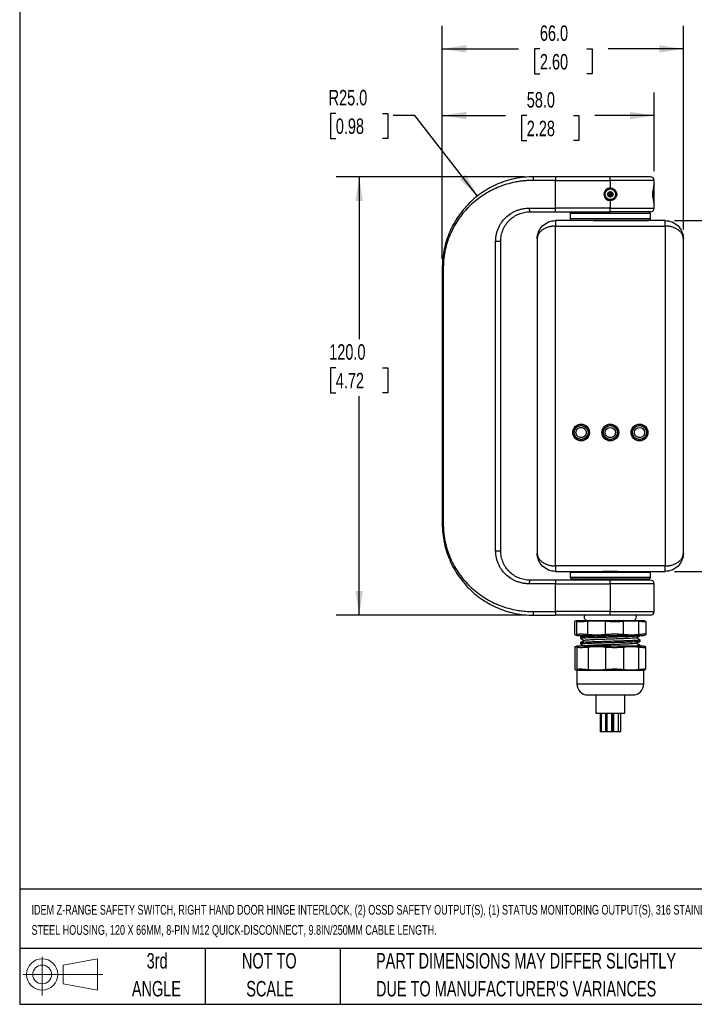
# Model space of a CAD drawing. Header units: millimetres. Extents: x 13 to 546, y 13 to 419.
# Tile 1 of 20: x 13 to 197, y 13 to 282. Entities that reach past the tile are written whole.
import ezdxf

# ---------------------------------------------------------------- set-up
doc = ezdxf.new("R2010")
doc.units = ezdxf.units.MM
doc.header["$LTSCALE"] = 2
doc.layers.add('DIMENSIONS', color=140, linetype='Continuous', lineweight=25)
doc.layers.add('TEXT', color=140, linetype='Continuous', lineweight=25)
doc.styles.add('SLDTEXTSTYLE0', font='TXT', dxfattribs={"width": 0.7})
doc.dimstyles.new('SLDDIMSTYLE0', dxfattribs={"dimtxt": 4.316016, "dimasz": 6.604, "dimexe": 0, "dimexo": 0.0625, "dimgap": 1.079004, "dimtad": 0, "dimtih": 1, "dimtoh": 1, "dimrnd": 1e-09, "dimzin": 4, "dimdsep": 46, "dimtxsty": 'SLDTEXTSTYLE0', "dimsah": 1, "dimcen": 0.09, "dimadec": 0, "dimazin": 1, "dimtfac": 1, "dimtofl": 0, "dimtmove": 0, "dimatfit": 3, "dimfxl": 0, "dimfrac": 2, "dimtolj": 1, "dimtzin": 12, "dimarcsym": 0})
doc.dimstyles.new('SLDDIMSTYLE1', dxfattribs={"dimtxt": 4.316016, "dimasz": 6.604, "dimexe": 0, "dimexo": 0.0625, "dimgap": 1.079004, "dimtad": 0, "dimtih": 1, "dimtoh": 1, "dimrnd": 1e-09, "dimzin": 4, "dimdsep": 46, "dimtxsty": 'SLDTEXTSTYLE0', "dimsah": 1, "dimcen": 0, "dimadec": 0, "dimazin": 1, "dimtfac": 1, "dimtofl": 0, "dimtmove": 0, "dimatfit": 3, "dimfxl": 0, "dimfrac": 2, "dimtolj": 1, "dimtzin": 12, "dimarcsym": 0})

# ---------------------------------------------------------------- blocks, each defined once
blk = doc.blocks.new('Block11')
at = {"color": 7, "linetype": 'Continuous', "lineweight": 18}
for p, q in [((5.18, 10.62), (5.18, 0)), ((10.96, 8.33), (20.35, 10.06)), ((10.96, 3.19), (10.96, 8.33)), ((20.35, 10.06), (20.35, 1.46)), ((0, 5.76), (21.75, 5.76)), ((10.96, 3.19), (20.35, 1.46))]:
    blk.add_line(p, q, dxfattribs=at)
for radius in [4.3, 2.57]:
    blk.add_circle((5.18, 5.76), radius, dxfattribs=at)
blk = doc.blocks.new('Block12')
at = {"color": 7, "linetype": 'Continuous'}
blk.add_blockref('Block11', (0, 0), dxfattribs=at)
blk = doc.blocks.new('_D')
at = {"layer": 'DIMENSIONS'}
for p, q in [((128.38, 216.71), (128.38, 262.26)), ((186.38, 240.71), (186.38, 262.26)), ((128.38, 255.91), (145.66, 255.91)), ((151.51, 255.91), (150.06, 255.91)), ((150.06, 255.91), (150.06, 249.05)), ((164.33, 255.91), (165.78, 255.91)), ((165.78, 255.91), (165.78, 249.05)), ((186.38, 255.91), (170.18, 255.91)), ((150.06, 249.05), (151.51, 249.05)), ((165.78, 249.05), (164.33, 249.05))]:
    blk.add_line(p, q, dxfattribs=at)
for points in [[(128.38, 255.91), (134.98, 254.89), (134.98, 256.92)], [(186.38, 255.91), (179.77, 256.92), (179.77, 254.89)]]:
    blk.add_solid(points, dxfattribs=at)
at = {"layer": 'DIMENSIONS', "char_height": 4.233, "attachment_point": 1, "style": 'SLDTEXTSTYLE0'}
for s, insert in [('58.0', (151.51, 262.33)), ('2.28', (151.51, 254.5))]:
    blk.add_mtext(s, dxfattribs=dict(at, insert=insert))
blk = doc.blocks.new('_D_1')
at = {"layer": 'DIMENSIONS'}
for p, q in [((128.38, 216.71), (128.38, 280.5)), ((194.38, 224.71), (194.38, 280.5)), ((128.38, 274.15), (149.26, 274.15)), ((155.11, 274.15), (153.66, 274.15)), ((153.66, 274.15), (153.66, 267.29)), ((167.93, 274.15), (169.38, 274.15)), ((169.38, 274.15), (169.38, 267.29)), ((194.38, 274.15), (173.78, 274.15)), ((153.66, 267.29), (155.11, 267.29)), ((169.38, 267.29), (167.93, 267.29))]:
    blk.add_line(p, q, dxfattribs=at)
for points in [[(128.38, 274.15), (134.98, 273.14), (134.98, 275.17)], [(194.38, 274.15), (187.77, 275.17), (187.77, 273.14)]]:
    blk.add_solid(points, dxfattribs=at)
at = {"layer": 'DIMENSIONS', "char_height": 4.233, "attachment_point": 1, "style": 'SLDTEXTSTYLE0'}
for s, insert in [('66.0', (155.11, 280.58)), ('2.60', (155.11, 272.75))]:
    blk.add_mtext(s, dxfattribs=dict(at, insert=insert))
blk = doc.blocks.new('_D_2')
at = {"layer": 'DIMENSIONS'}
for p, q in [((99.24, 256.51), (97.79, 256.51)), ((97.79, 256.51), (97.79, 249.65)), ((112.06, 256.51), (113.51, 256.51)), ((113.51, 256.51), (113.51, 249.65)), ((120.88, 255.91), (114.96, 255.91)), ((138.02, 233.89), (120.88, 255.91)), ((97.79, 249.65), (99.24, 249.65)), ((113.51, 249.65), (112.06, 249.65))]:
    blk.add_line(p, q, dxfattribs=at)
blk.add_solid([(138.02, 233.89), (134.76, 239.73), (133.16, 238.48)], dxfattribs=at)
at = {"layer": 'DIMENSIONS', "char_height": 4.233, "attachment_point": 1, "style": 'SLDTEXTSTYLE0'}
for s, insert in [('R25.0', (97.27, 262.94)), ('0.98', (99.24, 255.11))]:
    blk.add_mtext(s, dxfattribs=dict(at, insert=insert))
blk = doc.blocks.new('_D_3')
at = {"layer": 'DIMENSIONS'}
for p, q in [((150.84, 239.17), (99.3, 239.17)), ((105.65, 239.17), (105.65, 194.73)), ((99.24, 186.9), (97.79, 186.9)), ((97.79, 186.9), (97.79, 180.04)), ((112.06, 186.9), (113.51, 186.9)), ((113.51, 186.9), (113.51, 180.04)), ((97.79, 180.04), (99.24, 180.04)), ((105.65, 119.17), (105.65, 179.08)), ((113.51, 180.04), (112.06, 180.04)), ((150.84, 119.17), (99.3, 119.17))]:
    blk.add_line(p, q, dxfattribs=at)
for points in [[(105.65, 239.17), (104.63, 232.56), (106.67, 232.56)], [(105.65, 119.17), (106.67, 125.77), (104.63, 125.77)]]:
    blk.add_solid(points, dxfattribs=at)
at = {"layer": 'DIMENSIONS', "char_height": 4.233, "attachment_point": 1, "style": 'SLDTEXTSTYLE0'}
for s, insert in [('120.0', (97.44, 193.33)), ('4.72', (99.24, 185.5))]:
    blk.add_mtext(s, dxfattribs=dict(at, insert=insert))
blk = doc.blocks.new('_D_4')
at = {"layer": 'DIMENSIONS'}
for p, q in [((191.92, 227.17), (217.84, 227.17)), ((211.49, 227.17), (211.49, 194.73)), ((205.07, 186.9), (203.62, 186.9)), ((203.62, 186.9), (203.62, 180.04)), ((217.9, 186.9), (219.35, 186.9)), ((219.35, 186.9), (219.35, 180.04)), ((203.62, 180.04), (205.07, 180.04)), ((211.49, 131.17), (211.49, 179.08)), ((219.35, 180.04), (217.9, 180.04)), ((191.92, 131.17), (217.84, 131.17))]:
    blk.add_line(p, q, dxfattribs=at)
for points in [[(211.49, 227.17), (210.47, 220.56), (212.5, 220.56)], [(211.49, 131.17), (212.5, 137.77), (210.47, 137.77)]]:
    blk.add_solid(points, dxfattribs=at)
at = {"layer": 'DIMENSIONS', "char_height": 4.233, "attachment_point": 1, "style": 'SLDTEXTSTYLE0'}
for s, insert in [('96.0', (205.07, 193.33)), ('3.78', (205.07, 185.5))]:
    blk.add_mtext(s, dxfattribs=dict(at, insert=insert))

msp = doc.modelspace()

# ---------------------------------------------------------------- linework, layer by layer
for p, q in [((159.376, 238.167), (153.233, 238.167)), ((159.376, 239.167), (159.376, 238.167)), ((174.376, 239.167), (159.376, 239.167)), ((159.376, 230.567), (159.376, 238.167)), ((159.376, 238.167), (174.376, 238.167)), ((174.376, 238.167), (174.376, 239.167)), ((174.376, 238.167), (174.376, 236.092)), ((186.376, 238.167), (174.376, 238.167)), ((186.376, 237.267), (186.376, 238.167)), ((173.787, 234.417), (173.628, 234.417)), ((174.222, 234.417), (173.801, 234.417)), ((174.621, 234.417), (174.222, 234.417)), ((174.376, 236.092), (174.376, 235.867)), ((174.996, 234.417), (174.634, 234.417)), ((175.079, 234.607), (174.996, 234.417)), ((175.091, 234.198), (174.996, 234.417)), ((175.124, 234.417), (174.996, 234.417)), ((186.022, 234.367), (186.022, 235.158)), ((186.376, 236.754), (186.288, 236.905)), ((186.376, 231.981), (186.376, 236.754)), ((174.376, 232.867), (174.376, 232.643)), ((174.376, 232.643), (174.376, 230.567)), ((186.022, 233.576), (186.022, 234.367)), ((186.29, 231.831), (186.376, 231.981)), ((152.209, 230.567), (159.376, 230.567)), ((159.376, 229.567), (159.376, 230.567)), ((174.376, 230.567), (159.376, 230.567)), ((159.376, 229.567), (174.376, 229.567)), ((163.376, 229.067), (163.376, 227.667)), ((185.376, 229.067), (163.376, 229.067)), ((174.376, 229.567), (174.376, 230.567)), ((174.376, 230.567), (186.376, 230.567)), ((185.376, 227.667), (185.376, 229.067)), ((186.376, 230.567), (186.376, 231.468)), ((189.376, 227.167), (159.376, 227.167)), ((159.376, 227.167), (159.376, 225.667)), ((185.376, 227.667), (163.376, 227.667)), ((189.376, 225.667), (189.376, 227.167)), ((159.376, 132.667), (159.376, 225.667)), ((159.376, 225.667), (189.376, 225.667)), ((189.376, 225.667), (189.376, 132.667)), ((142.995, 136.767), (142.995, 221.567)), ((142.995, 221.567), (144.376, 221.567)), ((144.376, 136.767), (144.376, 221.567)), ((154.376, 222.167), (154.376, 136.167)), ((194.376, 136.167), (194.376, 222.167)), ((128.662, 214.167), (128.376, 214.167)), ((128.376, 214.167), (128.376, 144.167)), ((128.662, 214.167), (128.662, 144.167)), ((128.662, 144.167), (128.376, 144.167)), ((142.995, 136.767), (144.376, 136.767)), ((159.376, 132.667), (159.376, 131.167)), ((189.376, 132.667), (159.376, 132.667)), ((189.376, 131.167), (189.376, 132.667)), ((159.376, 131.167), (172.317, 131.167)), ((163.676, 131.167), (163.376, 130.867)), ((163.376, 130.867), (163.376, 129.467)), ((185.376, 130.867), (163.376, 130.867)), ((163.376, 129.467), (163.676, 129.167)), ((185.376, 129.467), (163.376, 129.467)), ((176.435, 131.167), (172.317, 131.167)), ((176.435, 131.167), (189.376, 131.167)), ((185.376, 130.867), (185.076, 131.167)), ((185.076, 129.167), (185.376, 129.467)), ((185.376, 129.467), (185.376, 130.867)), ((159.376, 127.767), (152.209, 127.767)), ((159.376, 128.767), (159.376, 127.767)), ((174.376, 128.767), (159.376, 128.767)), ((159.376, 120.167), (159.376, 127.767)), ((159.376, 127.767), (174.376, 127.767)), ((163.676, 129.167), (185.076, 129.167)), ((164.776, 129.167), (165.176, 128.767)), ((174.376, 127.767), (174.376, 128.767)), ((174.376, 127.767), (174.376, 120.167)), ((186.376, 127.767), (174.376, 127.767)), ((183.576, 128.767), (183.976, 129.167)), ((186.376, 120.167), (186.376, 127.767)), ((153.233, 120.167), (159.376, 120.167)), ((159.376, 120.167), (159.376, 119.167)), ((174.376, 120.167), (159.376, 120.167)), ((174.376, 119.167), (159.376, 119.167)), ((174.376, 119.167), (174.376, 120.167)), ((174.376, 120.167), (186.376, 120.167)), ((164.596, 117.437), (164.596, 113.898)), ((164.632, 117.48), (164.606, 117.437)), ((164.632, 113.855), (164.632, 117.48)), ((174.376, 117.667), (165.18, 117.667)), ((165.257, 113.855), (165.257, 117.48)), ((168.26, 113.855), (168.26, 117.48)), ((173.04, 113.855), (173.04, 117.48)), ((183.572, 117.667), (174.376, 117.667)), ((178.004, 113.855), (178.004, 117.48)), ((182.159, 113.855), (182.159, 117.48)), ((183.945, 117.547), (184.119, 117.48)), ((184.156, 113.898), (184.156, 117.437)), ((164.632, 113.855), (164.606, 113.898)), ((165.18, 113.667), (174.376, 113.667)), ((174.376, 113.667), (183.572, 113.667)), ((182.576, 113.62), (182.576, 113.667)), ((183.945, 113.788), (184.119, 113.855)), ((164.685, 110.498), (164.685, 104.337)), ((183.526, 110.667), (165.226, 110.667)), ((165.304, 104.337), (165.304, 110.498)), ((166.176, 113.149), (166.176, 112.86)), ((166.176, 111.629), (166.176, 111.34)), ((167.257, 110.741), (167.13, 110.667)), ((168.306, 110.498), (168.306, 104.337)), ((173.033, 110.498), (173.033, 104.337)), ((177.997, 110.498), (177.997, 104.337)), ((182.106, 110.498), (182.106, 104.337)), ((182.535, 110.567), (182.551, 110.58)), ((182.552, 110.56), (182.563, 110.567)), ((182.576, 112.1), (182.576, 112.389)), ((182.576, 110.667), (182.576, 110.869)), ((184.066, 110.498), (183.895, 110.554)), ((164.649, 110.451), (164.649, 104.384)), ((184.103, 104.384), (184.103, 110.451)), ((165.226, 104.167), (165.226, 100.367)), ((165.226, 104.167), (165.292, 104.167)), ((165.292, 104.167), (183.526, 104.167)), ((183.526, 100.367), (183.526, 104.167)), ((184.066, 104.337), (183.895, 104.28)), ((165.226, 100.367), (183.526, 100.367)), ((170.376, 97.367), (170.376, 92.367)), ((178.376, 92.367), (178.376, 97.367)), ((170.376, 92.367), (178.376, 92.367)), ((171.638, 92.367), (171.638, 87.367)), ((171.834, 92.367), (171.834, 87.367)), ((173.134, 87.367), (173.134, 92.367)), ((173.455, 92.367), (173.455, 87.367)), ((174.755, 87.367), (174.755, 92.367)), ((175.026, 87.367), (175.026, 92.367)), ((175.279, 92.367), (175.279, 87.367)), ((176.579, 87.367), (176.579, 92.367)), ((177.234, 87.367), (177.234, 92.367)), ((171.638, 87.367), (171.834, 87.367)), ((171.834, 87.367), (173.134, 87.367)), ((173.134, 87.367), (173.455, 87.367)), ((173.455, 87.367), (174.755, 87.367)), ((174.755, 87.367), (175.026, 87.367)), ((175.026, 87.367), (175.279, 87.367)), ((175.279, 87.367), (176.579, 87.367)), ((176.579, 87.367), (177.234, 87.367))]:
    msp.add_line(p, q)
for centre, radius in [((174.376, 234.367), 1.45), ((174.376, 234.367), 0.75), ((166.376, 169.167), 2.3), ((166.376, 169.167), 2), ((166.376, 169.167), 1.9), ((174.376, 169.167), 2.3), ((174.376, 169.167), 2), ((174.376, 169.167), 1.9), ((182.376, 169.167), 2.3), ((182.376, 169.167), 2), ((182.376, 169.167), 1.9)]:
    msp.add_circle(centre, radius)
for centre, radius, start, end in [((155.09, 238.412), 1.873, 156.22765, 187.51214), ((185.376, 238.167), 1, 0, 90), ((197.365, 234.367), 11.365, 165.22224, 194.77777), ((174.376, 234.367), 1.725, 90, 270), ((174.376, 234.367), 1.5, 90, 270), ((153.834, 230.324), 1.643, 171.49318, 207.43146), ((163.876, 229.067), 0.5, 90, 180), ((184.876, 229.067), 0.5, 0, 90), ((185.376, 230.567), 1, 270, 0), ((163.876, 227.667), 0.5, 180, 270), ((184.876, 227.667), 0.5, 270, 0), ((153.834, 128.01), 1.643, 152.56854, 188.50682), ((185.376, 127.767), 1, 0, 90), ((155.09, 119.922), 1.873, 172.48786, 203.77235), ((168.226, 118.667), 1, 150, 270), ((180.526, 118.667), 1, 270, 30.56426), ((185.376, 120.167), 1, 270, 0), ((168.987, 103.159), 15, 104.70489, 106.20311), ((179.764, 103.159), 15, 73.79693, 75.29511), ((168.987, 128.176), 15, 253.79693, 255.29511), ((179.764, 128.176), 15, 284.70489, 286.20311), ((166.176, 105.758), 5, 100.95496, 103.21801), ((182.576, 105.758), 5, 74.61834, 79.04504), ((182.576, 109.076), 5, 280.95496, 285.35718), ((168.226, 100.367), 3, 180, 270), ((180.526, 100.367), 3, 270, 0)]:
    msp.add_arc(centre, radius, start, end)
for points, knots in [([(153.376, 239.167), (151.647, 239.167), (149.97, 238.99), (147.524, 238.487), (146.72, 238.279), (145.532, 237.909), (145.139, 237.775), (144.368, 237.492), (143.988, 237.341), (142.118, 236.548), (140.715, 235.783), (139.063, 234.669), (138.738, 234.437), (138.101, 233.962), (137.79, 233.718), (136.878, 232.967), (136.298, 232.442), (135.189, 231.339), (134.661, 230.762), (133.907, 229.856), (133.662, 229.547), (133.185, 228.915), (132.953, 228.592), (131.832, 226.949), (131.061, 225.555), (130.096, 223.316), (129.806, 222.545), (129.297, 220.945), (129.083, 220.131), (128.735, 218.476), (128.602, 217.634), (128.422, 215.919), (128.376, 215.042), (128.376, 214.167)], [0, 0, 0, 0, 0.125, 0.125, 0.1875, 0.1875, 0.21875, 0.21875, 0.25, 0.25, 0.375, 0.375, 0.40625, 0.40625, 0.4375, 0.4375, 0.5, 0.5, 0.5625, 0.5625, 0.59375, 0.59375, 0.625, 0.625, 0.75, 0.75, 0.8125, 0.8125, 0.875, 0.875, 0.9375, 0.9375, 1, 1, 1, 1]), ([(153.233, 238.167), (153.083, 238.167), (152.784, 238.165), (152.335, 238.153), (151.887, 238.133), (151.44, 238.105), (150.993, 238.069), (150.547, 238.025), (150.102, 237.973), (149.658, 237.913), (149.214, 237.846), (148.772, 237.77), (147.682, 237.563), (145.965, 237.134), (143.713, 236.334), (141.571, 235.334), (139.565, 234.155), (137.692, 232.804), (135.963, 231.289), (134.39, 229.627), (132.971, 227.808), (131.732, 225.863), (130.663, 223.752), (129.801, 221.527), (129.307, 219.716), (129.052, 218.45), (128.931, 217.738), (128.833, 217.024), (128.756, 216.311), (128.702, 215.597), (128.668, 214.882), (128.664, 214.406), (128.662, 214.167)], [0, 0, 0, 0, 0.0112414, 0.0224923, 0.0337561, 0.0450362, 0.0563362, 0.0676593, 0.079009, 0.0903887, 0.1018016, 0.1132512, 0.1247407, 0.1868144, 0.2498692, 0.3118683, 0.3746151, 0.4371268, 0.4996637, 0.5626868, 0.6246139, 0.6880737, 0.7493016, 0.8132278, 0.8745218, 0.8928384, 0.9109717, 0.9289527, 0.9468134, 0.9645861, 0.9823039, 1, 1, 1, 1]), ([(185.376, 239.167), (185.376, 239.167), (184.217, 239.167), (180.091, 239.167), (177.293, 239.167), (174.376, 239.167)], [0, 0, 0, 0, 0.5, 0.5, 1, 1, 1, 1]), ([(173.794, 234.431), (173.799, 234.52), (173.806, 234.655), (173.812, 234.794), (173.814, 234.842)], [0, 0, 0, 0, 0.6519184, 1, 1, 1, 1]), ([(174.222, 234.417), (174.15, 234.253), (174.055, 234.04), (173.961, 233.826), (173.939, 233.776)], [0, 0, 0, 0, 0.7668533, 1, 1, 1, 1]), ([(174.222, 234.417), (174.15, 234.581), (174.066, 234.77), (173.983, 234.959), (173.972, 234.984)], [0, 0, 0, 0, 0.8679497, 1, 1, 1, 1]), ([(174.211, 233.651), (174.212, 233.707), (174.214, 233.86), (174.218, 234.115), (174.221, 234.317), (174.222, 234.417)], [0, 0, 0, 0, 0.2223611, 0.6110302, 1, 1, 1, 1]), ([(174.222, 234.417), (174.221, 234.509), (174.218, 234.701), (174.215, 234.925), (174.213, 235.056), (174.213, 235.089)], [0, 0, 0, 0, 0.4043667, 0.8485913, 1, 1, 1, 1]), ([(174.519, 235.092), (174.477, 234.996), (174.378, 234.771), (174.279, 234.546), (174.222, 234.417)], [0, 0, 0, 0, 0.4272282, 1, 1, 1, 1]), ([(174.558, 233.653), (174.503, 233.779), (174.391, 234.034), (174.279, 234.289), (174.222, 234.417)], [0, 0, 0, 0, 0.4944521, 1, 1, 1, 1]), ([(174.376, 236.092), (174.491, 236.092), (174.605, 236.081), (174.828, 236.038), (174.939, 236.006), (175.151, 235.92), (175.252, 235.868), (175.443, 235.745), (175.534, 235.673), (175.698, 235.515), (175.771, 235.428), (175.901, 235.241), (175.957, 235.14), (176.092, 234.827), (176.139, 234.597), (176.14, 234.255), (176.128, 234.14), (176.082, 233.916), (176.048, 233.807), (175.958, 233.597), (175.902, 233.496), (175.773, 233.309), (175.699, 233.222), (175.534, 233.062), (175.445, 232.991), (175.255, 232.868), (175.152, 232.815), (174.834, 232.687), (174.607, 232.643), (174.376, 232.643)], [0, 0, 0, 0, 0.0625, 0.0625, 0.125, 0.125, 0.1875, 0.1875, 0.25, 0.25, 0.3125, 0.3125, 0.375, 0.375, 0.5, 0.5, 0.5625, 0.5625, 0.625, 0.625, 0.6875, 0.6875, 0.75, 0.75, 0.8125, 0.8125, 0.875, 0.875, 1, 1, 1, 1]), ([(174.376, 235.867), (174.475, 235.867), (174.573, 235.858), (174.764, 235.819), (174.86, 235.79), (175.041, 235.715), (175.127, 235.669), (175.29, 235.56), (175.367, 235.497), (175.574, 235.29), (175.686, 235.123), (175.836, 234.763), (175.876, 234.566), (175.876, 234.268), (175.866, 234.171), (175.828, 233.979), (175.799, 233.883), (175.724, 233.702), (175.678, 233.616), (175.569, 233.453), (175.506, 233.376), (175.299, 233.169), (175.132, 233.057), (174.771, 232.907), (174.574, 232.867), (174.376, 232.867)], [0, 0, 0, 0, 0.0625, 0.0625, 0.125, 0.125, 0.1875, 0.1875, 0.25, 0.25, 0.375, 0.375, 0.5, 0.5, 0.5625, 0.5625, 0.625, 0.625, 0.6875, 0.6875, 0.75, 0.75, 0.875, 0.875, 1, 1, 1, 1]), ([(174.627, 234.431), (174.625, 234.52), (174.621, 234.706), (174.616, 234.917), (174.614, 235.041), (174.614, 235.063)], [0, 0, 0, 0, 0.426183, 0.8943951, 1, 1, 1, 1]), ([(174.996, 234.417), (174.924, 234.253), (174.817, 234.01), (174.709, 233.766), (174.674, 233.686)], [0, 0, 0, 0, 0.6722069, 1, 1, 1, 1]), ([(174.996, 234.417), (174.924, 234.581), (174.834, 234.785), (174.745, 234.989), (174.727, 235.029)], [0, 0, 0, 0, 0.80460419, 1, 1, 1, 1]), ([(174.996, 234.417), (175, 234.509), (175.005, 234.617), (175.011, 234.722), (175.012, 234.738)], [0, 0, 0, 0, 0.85508933, 1, 1, 1, 1]), ([(175.017, 234.003), (175.015, 234.04), (175.008, 234.177), (175.001, 234.316), (174.996, 234.417)], [0, 0, 0, 0, 0.27542457, 1, 1, 1, 1]), ([(173.82, 233.863), (173.817, 233.946), (173.808, 234.128), (173.799, 234.306), (173.794, 234.403)], [0, 0, 0, 0, 0.4527022, 1, 1, 1, 1]), ([(174.611, 233.662), (174.612, 233.712), (174.615, 233.863), (174.621, 234.111), (174.625, 234.306), (174.627, 234.403)], [0, 0, 0, 0, 0.1995526, 0.5996004, 1, 1, 1, 1]), ([(142.995, 221.567), (142.996, 221.654), (142.997, 221.827), (143.009, 222.086), (143.028, 222.345), (143.055, 222.603), (143.089, 222.86), (143.131, 223.116), (143.222, 223.583), (143.398, 224.254), (143.717, 225.098), (144.118, 225.904), (144.752, 226.912), (145.724, 228.041), (146.889, 228.955), (147.909, 229.543), (148.715, 229.91), (149.555, 230.201), (150.327, 230.388), (151.015, 230.497), (151.61, 230.556), (152.01, 230.564), (152.209, 230.567)], [0, 0, 0, 0, 0.0178325, 0.0356363, 0.0534294, 0.0712301, 0.0890563, 0.1069263, 0.1248577, 0.1872229, 0.2501069, 0.312155, 0.3748175, 0.4998258, 0.624792, 0.6870772, 0.7494262, 0.8121228, 0.8747043, 0.9165891, 0.9583005, 1, 1, 1, 1]), ([(144.376, 221.567), (144.376, 222.106), (144.43, 222.634), (144.587, 223.412), (144.652, 223.669), (144.809, 224.178), (144.9, 224.429), (145.207, 225.157), (145.456, 225.616), (145.897, 226.267), (146.055, 226.478), (146.388, 226.879), (146.563, 227.07), (146.93, 227.434), (147.122, 227.606), (147.524, 227.933), (147.734, 228.088), (148.384, 228.52), (148.839, 228.762), (149.555, 229.058), (149.799, 229.145), (150.299, 229.297), (150.554, 229.362), (151.324, 229.515), (151.845, 229.567), (152.376, 229.567)], [0, 0, 0, 0, 0.125, 0.125, 0.1875, 0.1875, 0.25, 0.25, 0.375, 0.375, 0.4375, 0.4375, 0.5, 0.5, 0.5625, 0.5625, 0.625, 0.625, 0.75, 0.75, 0.8125, 0.8125, 0.875, 0.875, 1, 1, 1, 1]), ([(185.376, 229.567), (185.375, 229.567), (185.373, 229.567), (185.357, 229.567), (185.332, 229.567), (185.296, 229.567), (185.25, 229.567), (185.153, 229.567), (184.964, 229.567), (184.615, 229.567), (184.16, 229.567), (183.404, 229.567), (182.21, 229.567), (180.738, 229.567), (179.445, 229.567), (178.445, 229.567), (177.42, 229.567), (176.509, 229.567), (175.715, 229.567), (175.047, 229.567), (174.6, 229.567), (174.376, 229.567)], [0, 0, 0, 0, 0.0194537, 0.0388729, 0.0582757, 0.0776802, 0.0971045, 0.1165667, 0.178315, 0.2400936, 0.3044161, 0.3687691, 0.5000067, 0.6312443, 0.6955668, 0.7599198, 0.821668, 0.8834467, 0.9223152, 0.9611179, 1, 1, 1, 1]), ([(154.376, 222.167), (154.376, 222.822), (154.506, 223.476), (155.007, 224.685), (155.378, 225.24), (156.303, 226.166), (156.858, 226.536), (158.067, 227.037), (158.721, 227.167), (159.376, 227.167)], [0, 0, 0, 0, 0.25, 0.25, 0.5, 0.5, 0.75, 0.75, 1, 1, 1, 1]), ([(169.766, 227.167), (170.156, 227.167), (170.949, 227.167), (172.227, 227.167), (173.462, 227.167), (174.623, 227.167), (176.049, 227.167), (177.459, 227.167), (178.8, 227.167), (179.753, 227.167), (180.643, 227.167), (181.539, 227.167), (182.406, 227.167), (183.195, 227.167), (183.833, 227.167), (184.331, 227.167), (184.68, 227.167), (184.857, 227.167), (184.864, 227.167), (184.866, 227.167)], [0, 0, 0, 0, 0.0602128, 0.1222931, 0.1861332, 0.2360206, 0.2859329, 0.3877197, 0.4386687, 0.489643, 0.5395304, 0.5894427, 0.6532608, 0.7153464, 0.7755759, 0.8357831, 0.897869, 0.9617091, 1, 1, 1, 1]), ([(189.376, 227.167), (190.03, 227.167), (190.685, 227.037), (191.894, 226.536), (192.449, 226.166), (193.374, 225.24), (193.745, 224.685), (194.246, 223.476), (194.376, 222.822), (194.376, 222.167)], [0, 0, 0, 0, 0.25, 0.25, 0.5, 0.5, 0.75, 0.75, 1, 1, 1, 1]), ([(159.376, 225.667), (159.307, 225.667), (159.168, 225.666), (158.961, 225.656), (158.754, 225.641), (158.547, 225.62), (158.341, 225.592), (158.136, 225.559), (157.933, 225.52), (157.732, 225.474), (157.283, 225.357), (156.601, 225.108), (155.82, 224.662), (155.168, 224.102), (154.784, 223.588), (154.565, 223.141), (154.461, 222.834), (154.39, 222.505), (154.381, 222.292), (154.376, 222.167)], [0, 0, 0, 0, 0.0237238, 0.0475319, 0.0714445, 0.0954814, 0.119662, 0.1440055, 0.1685307, 0.1932559, 0.2181991, 0.3380605, 0.4684421, 0.5942778, 0.7386429, 0.8014679, 0.8723901, 0.9255102, 1, 1, 1, 1]), ([(194.376, 222.167), (194.375, 222.221), (194.373, 222.324), (194.358, 222.468), (194.339, 222.596), (194.317, 222.706), (194.272, 222.891), (194.187, 223.141), (193.967, 223.588), (193.583, 224.102), (192.932, 224.662), (192.151, 225.108), (191.42, 225.375), (190.861, 225.513), (190.495, 225.582), (190.124, 225.631), (189.75, 225.662), (189.5, 225.665), (189.376, 225.667)], [0, 0, 0, 0, 0.0323684, 0.0613167, 0.0868447, 0.1089526, 0.1276401, 0.1985592, 0.2613905, 0.4057542, 0.5315977, 0.6619779, 0.7818467, 0.8265764, 0.870647, 0.9141661, 0.9572454, 1, 1, 1, 1]), ([(164.976, 169.167), (164.976, 169.539), (165.123, 169.895), (165.648, 170.42), (166.005, 170.567), (166.747, 170.567), (167.103, 170.42), (167.628, 169.895), (167.776, 169.539), (167.776, 169.167)], [0, 0, 0, 0, 0.25, 0.25, 0.5, 0.5, 0.75, 0.75, 1, 1, 1, 1]), ([(172.976, 169.167), (172.976, 169.94), (173.603, 170.567), (175.149, 170.567), (175.776, 169.94), (175.776, 169.167)], [0, 0, 0, 0, 0.5, 0.5, 1, 1, 1, 1]), ([(180.976, 169.167), (180.976, 169.94), (181.603, 170.567), (183.149, 170.567), (183.776, 169.94), (183.776, 169.167)], [0, 0, 0, 0, 0.5, 0.5, 1, 1, 1, 1]), ([(167.776, 169.167), (167.776, 168.796), (167.628, 168.44), (167.103, 167.915), (166.747, 167.767), (166.005, 167.767), (165.648, 167.915), (165.123, 168.44), (164.976, 168.796), (164.976, 169.167)], [0, 0, 0, 0, 0.25, 0.25, 0.5, 0.5, 0.75, 0.75, 1, 1, 1, 1]), ([(175.776, 169.167), (175.776, 168.796), (175.628, 168.44), (175.103, 167.915), (174.747, 167.767), (174.005, 167.767), (173.648, 167.915), (173.123, 168.44), (172.976, 168.796), (172.976, 169.167)], [0, 0, 0, 0, 0.25, 0.25, 0.5, 0.5, 0.75, 0.75, 1, 1, 1, 1]), ([(183.776, 169.167), (183.776, 168.796), (183.628, 168.44), (183.103, 167.915), (182.747, 167.767), (182.005, 167.767), (181.648, 167.915), (181.123, 168.44), (180.976, 168.796), (180.976, 169.167)], [0, 0, 0, 0, 0.25, 0.25, 0.5, 0.5, 0.75, 0.75, 1, 1, 1, 1]), ([(128.376, 144.167), (128.376, 142.415), (128.558, 140.713), (128.99, 138.642), (129.087, 138.231), (129.302, 137.413), (129.42, 137.007), (129.799, 135.81), (130.088, 135.039), (130.732, 133.541), (131.087, 132.816), (131.864, 131.405), (132.286, 130.719), (133.628, 128.756), (134.627, 127.556), (136.29, 125.9), (136.871, 125.373), (137.788, 124.618), (138.102, 124.372), (138.738, 123.897), (139.062, 123.667), (140.705, 122.558), (142.102, 121.795), (144.334, 120.846), (145.102, 120.562), (146.291, 120.189), (146.694, 120.073), (147.503, 119.863), (147.91, 119.769), (149.96, 119.345), (151.644, 119.167), (153.376, 119.167)], [0, 0, 0, 0, 0.125, 0.125, 0.15625, 0.15625, 0.1875, 0.1875, 0.25, 0.25, 0.3125, 0.3125, 0.375, 0.375, 0.5, 0.5, 0.5625, 0.5625, 0.59375, 0.59375, 0.625, 0.625, 0.75, 0.75, 0.8125, 0.8125, 0.84375, 0.84375, 0.875, 0.875, 1, 1, 1, 1]), ([(128.662, 144.167), (128.662, 144.029), (128.664, 143.753), (128.675, 143.338), (128.693, 142.924), (128.719, 142.509), (128.752, 142.095), (128.792, 141.681), (128.84, 141.267), (128.896, 140.854), (128.958, 140.44), (129.029, 140.027), (129.107, 139.614), (129.328, 138.546), (129.794, 136.829), (130.656, 134.598), (131.729, 132.477), (132.971, 130.527), (134.389, 128.709), (135.958, 127.051), (137.686, 125.536), (139.558, 124.185), (141.559, 123.008), (143.694, 122.009), (145.943, 121.207), (147.784, 120.745), (149.123, 120.501), (149.94, 120.379), (150.76, 120.284), (151.582, 120.217), (152.406, 120.175), (152.958, 120.17), (153.233, 120.167)], [0, 0, 0, 0, 0.0102689, 0.0205405, 0.0308213, 0.0411177, 0.0514364, 0.0617837, 0.072166, 0.0825896, 0.0930608, 0.1035857, 0.1141705, 0.1248209, 0.1861871, 0.2501937, 0.3117555, 0.3755778, 0.4372689, 0.5000504, 0.5626711, 0.6252704, 0.6877389, 0.74947, 0.8126197, 0.8747878, 0.8959017, 0.9168896, 0.9377723, 0.9585707, 0.9793061, 1, 1, 1, 1]), ([(152.209, 127.767), (152.11, 127.768), (151.911, 127.77), (151.613, 127.785), (151.316, 127.808), (151.02, 127.841), (150.725, 127.883), (150.236, 127.969), (149.561, 128.132), (148.721, 128.422), (147.915, 128.789), (146.893, 129.376), (145.73, 130.289), (144.758, 131.416), (144.122, 132.422), (143.721, 133.228), (143.402, 134.071), (143.208, 134.802), (143.098, 135.398), (143.039, 135.853), (143.002, 136.309), (142.997, 136.615), (142.995, 136.767)], [0, 0, 0, 0, 0.0207956, 0.0415746, 0.062357, 0.0831628, 0.104012, 0.1249245, 0.1874572, 0.250112, 0.3124684, 0.3747686, 0.4999328, 0.6242821, 0.6871707, 0.7494508, 0.8120279, 0.8741031, 0.9057022, 0.9371519, 0.9685513, 1, 1, 1, 1]), ([(152.376, 128.767), (151.845, 128.767), (151.325, 128.82), (150.561, 128.972), (150.309, 129.035), (149.81, 129.185), (149.562, 129.274), (148.841, 129.572), (148.386, 129.814), (147.525, 130.385), (147.117, 130.717), (146.381, 131.445), (146.05, 131.842), (145.609, 132.491), (145.471, 132.718), (145.22, 133.18), (145.107, 133.416), (144.801, 134.141), (144.644, 134.644), (144.43, 135.695), (144.376, 136.229), (144.376, 136.767)], [0, 0, 0, 0, 0.125, 0.125, 0.1875, 0.1875, 0.25, 0.25, 0.375, 0.375, 0.5, 0.5, 0.625, 0.625, 0.6875, 0.6875, 0.75, 0.75, 0.875, 0.875, 1, 1, 1, 1]), ([(154.376, 136.167), (154.377, 136.113), (154.379, 136.011), (154.393, 135.866), (154.412, 135.739), (154.435, 135.629), (154.48, 135.444), (154.565, 135.194), (154.784, 134.747), (155.168, 134.233), (155.82, 133.673), (156.601, 133.227), (157.332, 132.96), (157.89, 132.822), (158.257, 132.753), (158.628, 132.704), (159.001, 132.673), (159.251, 132.669), (159.376, 132.667)], [0, 0, 0, 0, 0.0323684, 0.0613167, 0.0868447, 0.1089526, 0.1276401, 0.1985592, 0.2613905, 0.4057542, 0.5315977, 0.6619779, 0.7818467, 0.8265764, 0.870647, 0.9141661, 0.9572454, 1, 1, 1, 1]), ([(159.376, 131.167), (158.721, 131.167), (158.067, 131.297), (156.858, 131.798), (156.303, 132.169), (155.378, 133.095), (155.007, 133.649), (154.506, 134.859), (154.376, 135.513), (154.376, 136.167)], [0, 0, 0, 0, 0.25, 0.25, 0.5, 0.5, 0.75, 0.75, 1, 1, 1, 1]), ([(189.376, 132.667), (189.445, 132.668), (189.583, 132.669), (189.791, 132.679), (189.998, 132.694), (190.205, 132.715), (190.411, 132.742), (190.615, 132.776), (190.818, 132.815), (191.019, 132.861), (191.469, 132.978), (192.151, 133.227), (192.932, 133.673), (193.584, 134.233), (193.967, 134.746), (194.187, 135.194), (194.291, 135.5), (194.361, 135.83), (194.371, 136.043), (194.376, 136.167)], [0, 0, 0, 0, 0.0237238, 0.0475319, 0.0714445, 0.0954814, 0.119662, 0.1440055, 0.1685307, 0.1932559, 0.2181991, 0.3380605, 0.4684421, 0.5942778, 0.7386429, 0.8014679, 0.8723901, 0.9255102, 1, 1, 1, 1]), ([(194.376, 136.167), (194.376, 135.513), (194.246, 134.859), (193.745, 133.649), (193.374, 133.095), (192.449, 132.169), (191.894, 131.798), (190.685, 131.297), (190.03, 131.167), (189.376, 131.167)], [0, 0, 0, 0, 0.25, 0.25, 0.5, 0.5, 0.75, 0.75, 1, 1, 1, 1]), ([(185.376, 128.767), (185.376, 128.767), (184.217, 128.767), (180.091, 128.767), (177.293, 128.767), (174.376, 128.767)], [0, 0, 0, 0, 0.5, 0.5, 1, 1, 1, 1]), ([(185.376, 119.167), (185.375, 119.167), (185.373, 119.167), (185.357, 119.167), (185.332, 119.167), (185.296, 119.167), (185.25, 119.167), (185.153, 119.167), (184.964, 119.167), (184.615, 119.167), (184.16, 119.167), (183.404, 119.167), (182.21, 119.167), (180.738, 119.167), (179.445, 119.167), (178.445, 119.167), (177.42, 119.167), (176.509, 119.167), (175.715, 119.167), (175.047, 119.167), (174.6, 119.167), (174.376, 119.167)], [0, 0, 0, 0, 0.0194537, 0.0388729, 0.0582757, 0.0776802, 0.0971045, 0.1165667, 0.178315, 0.2400936, 0.3044161, 0.3687691, 0.5000067, 0.6312443, 0.6955668, 0.7599198, 0.821668, 0.8834467, 0.9223152, 0.9611179, 1, 1, 1, 1]), ([(165.257, 117.48), (165.153, 117.551), (165.049, 117.584), (164.841, 117.584), (164.736, 117.551), (164.632, 117.48)], [0, 0, 0, 0, 0.5, 0.5, 1, 1, 1, 1]), ([(168.26, 117.48), (167.856, 117.444), (167.482, 117.416), (166.966, 117.387), (166.801, 117.38), (166.496, 117.37), (166.355, 117.367), (165.963, 117.367), (165.744, 117.377), (165.501, 117.406), (165.434, 117.418), (165.325, 117.446), (165.284, 117.462), (165.257, 117.48)], [0, 0, 0, 0, 0.25, 0.25, 0.375, 0.375, 0.5, 0.5, 0.75, 0.75, 0.875, 0.875, 1, 1, 1, 1]), ([(173.04, 117.48), (172.245, 117.551), (171.448, 117.584), (169.853, 117.584), (169.056, 117.551), (168.26, 117.48)], [0, 0, 0, 0, 0.5, 0.5, 1, 1, 1, 1]), ([(178.004, 117.48), (177.653, 117.444), (177.274, 117.416), (176.665, 117.387), (176.455, 117.38), (176.034, 117.37), (175.82, 117.367), (175.173, 117.367), (174.728, 117.377), (174.083, 117.406), (173.871, 117.418), (173.45, 117.446), (173.242, 117.462), (173.04, 117.48)], [0, 0, 0, 0, 0.25, 0.25, 0.375, 0.375, 0.5, 0.5, 0.75, 0.75, 0.875, 0.875, 1, 1, 1, 1]), ([(182.159, 117.48), (181.467, 117.551), (180.775, 117.584), (179.388, 117.584), (178.695, 117.551), (178.004, 117.48)], [0, 0, 0, 0, 0.5, 0.5, 1, 1, 1, 1]), ([(184.146, 117.437), (184.149, 117.433), (184.166, 117.411), (184.07, 117.38), (183.827, 117.362), (183.419, 117.374), (182.909, 117.407), (182.437, 117.453), (182.159, 117.48)], [0, 0, 0, 0, 0.03388921, 0.19824967, 0.43475892, 0.59916181, 0.76356809, 1, 1, 1, 1]), ([(165.257, 113.855), (165.153, 113.783), (165.049, 113.75), (164.841, 113.75), (164.736, 113.783), (164.632, 113.855)], [0, 0, 0, 0, 0.5, 0.5, 1, 1, 1, 1]), ([(168.26, 113.855), (167.856, 113.891), (167.482, 113.919), (166.966, 113.948), (166.801, 113.955), (166.496, 113.965), (166.355, 113.967), (165.963, 113.967), (165.744, 113.957), (165.501, 113.929), (165.434, 113.917), (165.325, 113.889), (165.284, 113.873), (165.257, 113.855)], [0, 0, 0, 0, 0.25, 0.25, 0.375, 0.375, 0.5, 0.5, 0.75, 0.75, 0.875, 0.875, 1, 1, 1, 1]), ([(178.83, 113.667), (178.436, 113.654), (177.637, 113.627), (176.319, 113.588), (174.942, 113.547), (173.606, 113.506), (172.329, 113.467), (171.113, 113.431), (169.923, 113.393), (168.827, 113.351), (167.879, 113.309), (167.123, 113.268), (166.571, 113.229), (166.233, 113.189), (166.199, 113.162), (166.183, 113.149)], [0, 0, 0, 0, 0.0775422, 0.157333, 0.2348752, 0.3146657, 0.3843127, 0.4555726, 0.5331143, 0.6129046, 0.6904462, 0.7702361, 0.8477851, 0.9275833, 1, 1, 1, 1]), ([(167.078, 113.677), (166.958, 113.608), (166.66, 113.436), (166.363, 113.264), (166.185, 113.161)], [0, 0, 0, 0, 0.4022584, 1, 1, 1, 1]), ([(166.201, 112.86), (166.194, 112.865), (166.163, 112.883), (166.345, 112.915), (166.744, 112.954), (167.382, 112.994), (168.207, 113.035), (169.217, 113.077), (170.222, 113.113), (171.307, 113.148), (172.457, 113.182), (173.824, 113.224), (175.218, 113.266), (176.577, 113.307), (177.885, 113.346), (179.082, 113.386), (180.155, 113.428), (181.055, 113.47), (181.775, 113.511), (182.27, 113.549), (182.546, 113.587), (182.549, 113.61), (182.551, 113.62)], [0, 0, 0, 0, 0.016303, 0.0692521, 0.1237369, 0.1766835, 0.2311656, 0.2841122, 0.3385941, 0.3717297, 0.4246738, 0.4791532, 0.5320973, 0.5865764, 0.6395255, 0.6940103, 0.7469569, 0.8014387, 0.8543887, 0.9088745, 0.9618211, 1, 1, 1, 1]), ([(173.04, 113.855), (172.245, 113.783), (171.448, 113.75), (169.853, 113.75), (169.056, 113.783), (168.26, 113.855)], [0, 0, 0, 0, 0.5, 0.5, 1, 1, 1, 1]), ([(178.004, 113.855), (177.653, 113.891), (177.274, 113.919), (176.665, 113.948), (176.455, 113.955), (176.034, 113.965), (175.82, 113.967), (175.173, 113.967), (174.728, 113.957), (174.083, 113.929), (173.871, 113.917), (173.45, 113.889), (173.242, 113.873), (173.04, 113.855)], [0, 0, 0, 0, 0.25, 0.25, 0.375, 0.375, 0.5, 0.5, 0.75, 0.75, 0.875, 0.875, 1, 1, 1, 1]), ([(182.159, 113.855), (181.467, 113.783), (180.775, 113.75), (179.388, 113.75), (178.695, 113.783), (178.004, 113.855)], [0, 0, 0, 0, 0.5, 0.5, 1, 1, 1, 1]), ([(181.497, 112.99), (181.675, 113.093), (182.031, 113.299), (182.387, 113.505), (182.565, 113.608)], [0, 0, 0, 0, 0.4999547, 1, 1, 1, 1]), ([(184.146, 113.898), (184.149, 113.902), (184.166, 113.924), (184.07, 113.954), (183.827, 113.973), (183.419, 113.96), (182.909, 113.928), (182.437, 113.882), (182.159, 113.855)], [0, 0, 0, 0, 0.0338892, 0.1982497, 0.4347589, 0.5991618, 0.7635681, 1, 1, 1, 1]), ([(164.666, 110.451), (164.661, 110.459), (164.652, 110.473), (164.675, 110.49), (164.685, 110.498)], [0, 0, 0, 0, 0.5777973, 1, 1, 1, 1]), ([(164.685, 110.498), (164.788, 110.573), (164.891, 110.6), (165.098, 110.6), (165.201, 110.573), (165.304, 110.498)], [0, 0, 0, 0, 0.5, 0.5, 1, 1, 1, 1]), ([(165.304, 110.498), (165.356, 110.459), (165.465, 110.426), (165.708, 110.391), (165.804, 110.382), (166.019, 110.37), (166.138, 110.367), (166.529, 110.367), (166.841, 110.38), (167.525, 110.426), (167.902, 110.459), (168.306, 110.498)], [0, 0, 0, 0, 0.25, 0.25, 0.375, 0.375, 0.5, 0.5, 0.75, 0.75, 1, 1, 1, 1]), ([(182.569, 112.389), (182.571, 112.388), (182.609, 112.373), (182.465, 112.345), (182.119, 112.304), (181.532, 112.265), (180.743, 112.224), (179.778, 112.182), (178.652, 112.14), (177.414, 112.101), (176.078, 112.061), (174.706, 112.019), (173.313, 111.977), (172.128, 111.941), (170.995, 111.907), (169.923, 111.873), (168.827, 111.831), (167.879, 111.789), (167.123, 111.748), (166.571, 111.709), (166.233, 111.669), (166.199, 111.642), (166.183, 111.629)], [0, 0, 0, 0, 0.00350177, 0.05798358, 0.11093359, 0.16541939, 0.21836597, 0.27284786, 0.32579701, 0.3802818, 0.4332284, 0.48771051, 0.5406571, 0.59513896, 0.62827461, 0.68121872, 0.73569811, 0.78864216, 0.84312125, 0.89607039, 0.95055519, 1, 1, 1, 1]), ([(166.185, 111.328), (166.363, 111.225), (166.711, 111.024), (167.059, 110.823), (167.229, 110.725)], [0, 0, 0, 0, 0.5116065, 1, 1, 1, 1]), ([(167.255, 112.26), (167.077, 112.157), (166.721, 111.951), (166.365, 111.745), (166.187, 111.643)], [0, 0, 0, 0, 0.4999542, 1, 1, 1, 1]), ([(166.201, 111.34), (166.194, 111.345), (166.163, 111.363), (166.345, 111.395), (166.744, 111.434), (167.382, 111.474), (168.207, 111.515), (169.217, 111.557), (170.222, 111.593), (171.307, 111.628), (172.457, 111.662), (173.824, 111.704), (175.218, 111.746), (176.577, 111.787), (177.885, 111.826), (179.082, 111.866), (180.155, 111.908), (181.055, 111.95), (181.775, 111.991), (182.27, 112.029), (182.546, 112.067), (182.549, 112.09), (182.551, 112.1)], [0, 0, 0, 0, 0.016303, 0.0692521, 0.1237369, 0.1766835, 0.2311656, 0.2841122, 0.3385941, 0.3717297, 0.4246738, 0.4791532, 0.5320973, 0.5865764, 0.6395255, 0.6940103, 0.7469569, 0.8014387, 0.8543887, 0.9088745, 0.9618211, 1, 1, 1, 1]), ([(166.189, 112.846), (166.367, 112.743), (166.714, 112.543), (167.06, 112.342), (167.229, 112.245)], [0, 0, 0, 0, 0.5132999, 1, 1, 1, 1]), ([(181.485, 112.99), (181.487, 112.989), (181.508, 112.97), (181.244, 112.933), (180.686, 112.885), (179.81, 112.833), (178.691, 112.779), (177.38, 112.728), (175.939, 112.679), (174.42, 112.626), (172.898, 112.573), (171.45, 112.524), (170.132, 112.473), (169, 112.42), (168.108, 112.367), (167.531, 112.319), (167.255, 112.282), (167.272, 112.262), (167.274, 112.26)], [0, 0, 0, 0, 0.0055745, 0.0763117, 0.1455925, 0.2162244, 0.287483, 0.3577441, 0.4271764, 0.4981734, 0.5692961, 0.6389552, 0.7089244, 0.7801344, 0.8509676, 0.9202736, 0.990791, 1, 1, 1, 1]), ([(181.458, 111.471), (181.448, 111.461), (181.42, 111.434), (181.023, 111.391), (180.315, 111.341), (179.321, 111.288), (178.106, 111.235), (176.729, 111.186), (175.245, 111.135), (173.712, 111.082), (172.217, 111.03), (170.822, 110.981), (169.583, 110.929), (168.554, 110.875), (167.807, 110.825), (167.365, 110.781), (167.314, 110.752), (167.294, 110.741)], [0, 0, 0, 0, 0.0393941, 0.109372, 0.1790398, 0.2501714, 0.3211772, 0.3906181, 0.460888, 0.5321554, 0.6027961, 0.6720855, 0.7428315, 0.8140796, 0.8842078, 0.9537497, 1, 1, 1, 1]), ([(173.033, 110.498), (173.437, 110.459), (173.855, 110.426), (174.503, 110.391), (174.724, 110.382), (175.161, 110.37), (175.378, 110.367), (176.026, 110.367), (176.457, 110.38), (177.264, 110.426), (177.646, 110.459), (177.997, 110.498)], [0, 0, 0, 0, 0.25, 0.25, 0.375, 0.375, 0.5, 0.5, 0.75, 0.75, 1, 1, 1, 1]), ([(182.569, 110.869), (182.571, 110.868), (182.609, 110.853), (182.465, 110.825), (182.12, 110.784), (181.53, 110.745), (180.788, 110.706), (180.167, 110.68), (179.875, 110.667)], [0, 0, 0, 0, 0.0131894, 0.2183945, 0.4178301, 0.6230503, 0.8224729, 1, 1, 1, 1]), ([(181.498, 111.471), (181.676, 111.574), (182.032, 111.779), (182.388, 111.985), (182.566, 112.088)], [0, 0, 0, 0, 0.4999651, 1, 1, 1, 1]), ([(182.566, 112.401), (182.388, 112.504), (182.04, 112.705), (181.693, 112.907), (181.523, 113.005)], [0, 0, 0, 0, 0.5116216, 1, 1, 1, 1]), ([(182.563, 110.884), (182.385, 110.986), (182.038, 111.187), (181.691, 111.387), (181.523, 111.485)], [0, 0, 0, 0, 0.5134687, 1, 1, 1, 1]), ([(182.106, 110.498), (182.319, 110.475), (182.746, 110.428), (183.265, 110.382), (183.676, 110.363), (183.953, 110.374), (184.093, 110.405), (184.088, 110.439), (184.086, 110.451)], [0, 0, 0, 0, 0.1797911, 0.3595636, 0.539462, 0.7193583, 0.8973552, 1, 1, 1, 1]), ([(164.666, 104.384), (164.661, 104.376), (164.652, 104.362), (164.675, 104.344), (164.685, 104.337)], [0, 0, 0, 0, 0.5777973, 1, 1, 1, 1]), ([(164.685, 104.337), (164.788, 104.261), (164.891, 104.235), (165.098, 104.235), (165.201, 104.261), (165.304, 104.337)], [0, 0, 0, 0, 0.5, 0.5, 1, 1, 1, 1]), ([(165.304, 104.337), (165.356, 104.376), (165.465, 104.409), (165.708, 104.443), (165.804, 104.452), (166.019, 104.464), (166.138, 104.467), (166.529, 104.467), (166.841, 104.455), (167.525, 104.409), (167.902, 104.376), (168.306, 104.337)], [0, 0, 0, 0, 0.25, 0.25, 0.375, 0.375, 0.5, 0.5, 0.75, 0.75, 1, 1, 1, 1]), ([(173.033, 104.337), (173.437, 104.376), (173.855, 104.409), (174.503, 104.443), (174.724, 104.452), (175.161, 104.464), (175.378, 104.467), (176.026, 104.467), (176.457, 104.455), (177.264, 104.409), (177.646, 104.376), (177.997, 104.337)], [0, 0, 0, 0, 0.25, 0.25, 0.375, 0.375, 0.5, 0.5, 0.75, 0.75, 1, 1, 1, 1]), ([(182.106, 104.337), (182.319, 104.36), (182.746, 104.406), (183.265, 104.453), (183.676, 104.472), (183.953, 104.461), (184.093, 104.429), (184.088, 104.396), (184.086, 104.384)], [0, 0, 0, 0, 0.1797911, 0.3595636, 0.539462, 0.7193583, 0.8973552, 1, 1, 1, 1]), ([(168.271, 97.367), (168.335, 97.367), (168.469, 97.367), (168.947, 97.367), (169.643, 97.367), (170.555, 97.367), (171.452, 97.367), (172.221, 97.367), (172.995, 97.367), (173.968, 97.367), (175.12, 97.367), (176.247, 97.367), (177.345, 97.367), (178.37, 97.367), (179.251, 97.367), (179.814, 97.367), (180.148, 97.367), (180.388, 97.367), (180.535, 97.367), (180.509, 97.367), (180.503, 97.367)], [0, 0, 0, 0, 0.0605749, 0.1247782, 0.1916506, 0.2599422, 0.3282338, 0.3616988, 0.3951922, 0.4593955, 0.5199703, 0.5805452, 0.6447485, 0.711621, 0.7799126, 0.8482042, 0.8816692, 0.9151625, 0.9793658, 1, 1, 1, 1])]:
    msp.add_open_spline(points, degree=3, knots=knots)
for points in [[(159.376, 239.167), (157.368, 239.167), (155.363, 239.167), (153.376, 239.167)], [(173.794, 234.431), (173.792, 234.427), (173.79, 234.422), (173.787, 234.417)], [(173.787, 234.417), (173.79, 234.413), (173.792, 234.408), (173.794, 234.403)], [(173.801, 234.417), (173.798, 234.422), (173.796, 234.427), (173.794, 234.431)], [(173.794, 234.403), (173.796, 234.408), (173.798, 234.413), (173.801, 234.417)], [(174.627, 234.431), (174.625, 234.427), (174.623, 234.422), (174.621, 234.417)], [(174.621, 234.417), (174.623, 234.413), (174.625, 234.408), (174.627, 234.403)], [(174.634, 234.417), (174.632, 234.422), (174.629, 234.427), (174.627, 234.431)], [(174.627, 234.403), (174.629, 234.408), (174.632, 234.413), (174.634, 234.417)], [(152.376, 229.567), (154.689, 229.567), (157.03, 229.567), (159.376, 229.567)], [(159.376, 128.767), (157.03, 128.767), (154.689, 128.767), (152.376, 128.767)], [(153.376, 119.167), (155.363, 119.167), (157.368, 119.167), (159.376, 119.167)], [(168.306, 110.498), (169.094, 110.573), (170.67, 110.626), (172.245, 110.573), (173.033, 110.498)], [(177.997, 110.498), (178.682, 110.573), (180.051, 110.626), (181.421, 110.573), (182.106, 110.498)], [(184.09, 110.476), (184.085, 110.483), (184.077, 110.49), (184.066, 110.498)], [(168.306, 104.337), (169.094, 104.261), (170.67, 104.209), (172.245, 104.261), (173.033, 104.337)], [(177.997, 104.337), (178.682, 104.261), (180.051, 104.209), (181.421, 104.261), (182.106, 104.337)], [(184.09, 104.359), (184.085, 104.352), (184.077, 104.344), (184.066, 104.337)]]:
    msp.add_open_spline(points, degree=3)
at = {"layer": 'TEXT'}
for p, q in [((12.7, 419.1), (12.7, 12.7)), ((546.1, 44.252), (12.7, 44.252)), ((546.1, 27.94), (12.7, 27.94)), ((63.5, 27.94), (63.5, 12.7)), ((100.423, 27.94), (100.423, 12.7)), ((12.7, 12.7), (546.1, 12.7))]:
    msp.add_line(p, q, dxfattribs=at)

# ---------------------------------------------------------------- block references
msp.add_blockref('Block12', (13.676, 15.108), dxfattribs=at)

# ---------------------------------------------------------------- texts
at = {"layer": 'TEXT', "style": 'SLDTEXTSTYLE0'}
for s, insert, char_height, attachment_point in [('IDEM Z-RANGE SAFETY SWITCH, RIGHT HAND DOOR HINGE INTERLOCK, (2) OSSD SAFETY OUTPUT(S), (1) STATUS MONITORING OUTPUT(S), 316 STAINLESS', (15.931, 39.89), 2.645833, 1), ('STEEL HOUSING, 120 X 66MM, 8-PIN M12 QUICK-DISCONNECT, 9.8IN/250MM CABLE LENGTH.', (15.931, 34.363), 2.64583, 1), ('3rd', (50.325, 26.728), 4.2333, 2), ('NOT TO', (81.032, 26.728), 4.2333, 2), ('PART DIMENSIONS MAY DIFFER SLIGHTLY', (110.239, 26.728), 4.23333, 1), ('ANGLE', (50.13, 19.084), 4.2333, 2), ('SCALE', (81.224, 19.084), 4.2333, 2), ("DUE TO MANUFACTURER'S VARIANCES", (110.239, 19.084), 4.23333, 1)]:
    msp.add_mtext(s, dxfattribs=dict(at, insert=insert, char_height=char_height, attachment_point=attachment_point))

# ---------------------------------------------------------------- dimensions: what is measured, and where the dimension line sits
at = {"layer": 'DIMENSIONS'}
for base, p1, p2, angle, picture, middle in [((194.376, 274.154), (128.376, 214.167), (194.376, 222.167), 0, '_D_1', (161.52, 274.154)), ((186.376, 255.906), (128.376, 214.167), (186.376, 238.167), 0, '_D', (157.922, 255.906)), ((105.649, 119.167), (153.376, 239.167), (153.376, 119.167), 90, '_D_3', (105.649, 186.903)), ((211.486, 131.167), (189.376, 227.167), (189.376, 131.167), 90, '_D_4', (211.486, 186.903))]:
    dim = msp.add_linear_dim(base=base, p1=p1, p2=p2, angle=angle, dimstyle='SLDDIMSTYLE0', dxfattribs=at)
    dim.commit()
    dim.dimension.update_dxf_attribs({"geometry": picture, "text_midpoint": middle, "dimtype": 160})
dim = msp.add_radius_dim(center=(153.376, 214.167), mpoint=(138.019, 233.895), dimstyle='SLDDIMSTYLE1', dxfattribs=at)
dim.commit()
dim.dimension.update_dxf_attribs({"geometry": '_D_2', "text_midpoint": (105.649, 255.906), "dimtype": 164})

doc.saveas('drawing.dxf')
